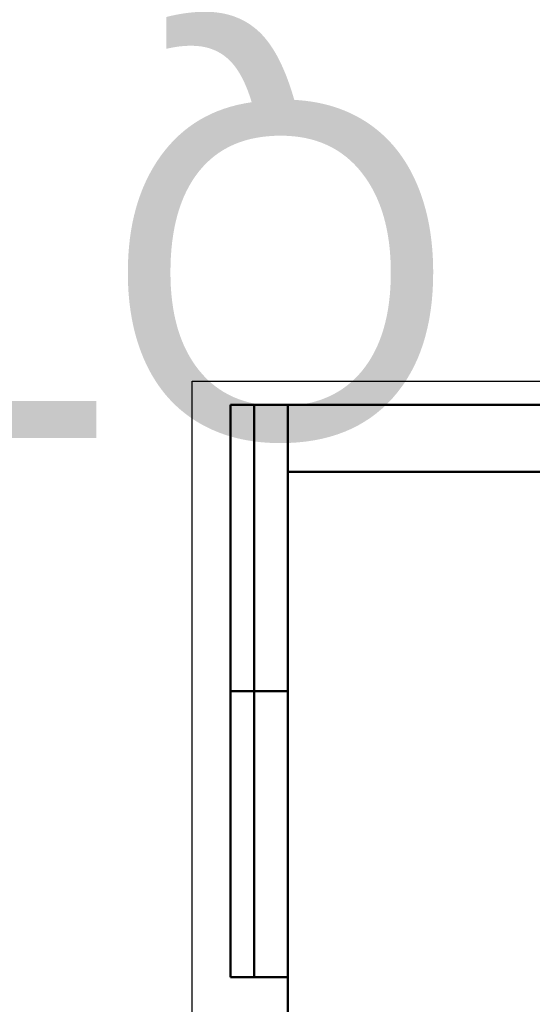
# Model space of a CAD drawing. Header units: millimetres. Extents: x -4631 to 9712, y -389 to 1491.
# Tile 11 of 33: x -145 to 285, y 665 to 1491. Entities that reach past the tile are written whole.
import ezdxf
from ezdxf.enums import TextEntityAlignment as Align

# ---------------------------------------------------------------- set-up
doc = ezdxf.new("R2018")
doc.units = ezdxf.units.MM
doc.header["$LTSCALE"] = 4
for name, color, linetype, lineweight in [('Кромка (ГОСТ)', 7, 'Continuous', 50), ('Обозначение (ГОСТ)', 7, 'Continuous', 25), ('Эскизная геометрия (ГОСТ)', 7, 'Continuous', 50)]:
    doc.layers.add(name, color=color, linetype=linetype, lineweight=lineweight)

# ---------------------------------------------------------------- blocks, each defined once
blk = doc.blocks.new('Рамки ГОСТ - Рамка')
at = {"layer": 'Кромка (ГОСТ)', "lineweight": 25}
for p, q in [((0, 0), (0, 297)), ((0, 297), (420, 297))]:
    blk.add_line(p, q, dxfattribs=at)
at = {"layer": 'Кромка (ГОСТ)'}
for p, q in [((415, 292), (20, 292)), ((20, 292), (20, 5))]:
    blk.add_line(p, q, dxfattribs=at)
blk = doc.blocks.new('ГОСТ - Доп. графы 2')
at = {"layer": 'Эскизная геометрия (ГОСТ)'}
for p, q in [((-12, 0), (-12, 120)), ((-12, 120), (0, 120)), ((-7, 0), (-7, 120)), ((-12, 60), (0, 60)), ((0, 0), (-12, 0))]:
    blk.add_line(p, q, dxfattribs=at)
at = {"layer": 'Обозначение (ГОСТ)', "lineweight": 30, "flags": 17}
for tag, p in [('Первичная_применяемость', (-3.65, 90.03)), ('Справочный_номер', (-3.55, 30.02))]:
    blk.add_attdef(tag, text='', height=3.17, rotation=90, dxfattribs=at).set_placement(p, align=Align.MIDDLE_CENTER)
blk = doc.blocks.new('ГОСТ - Доп. графы 3')
at = {"layer": 'Эскизная геометрия (ГОСТ)'}
for p, q in [((0, 0), (70, 0)), ((70, -14), (0, -14))]:
    blk.add_line(p, q, dxfattribs=at)
at = {"layer": 'Обозначение (ГОСТ)', "lineweight": 30}
blk.add_attdef('ОБОЗНАЧЕНИЕ', text='', height=5, rotation=180, dxfattribs=at).set_placement((34.94, -6.97), align=Align.MIDDLE_CENTER)

msp = doc.modelspace()

# ---------------------------------------------------------------- block references
ref = msp.add_blockref('ГОСТ - Доп. графы 3', (80, 1168), dxfattribs=dict(xscale=4, yscale=4, zscale=4))
lines = msp.add_mtext('QT-EX-010EM-O2-24VDC-У1', dxfattribs={"layer": 'Обозначение (ГОСТ)', "insert": (219.768, 1140.13), "char_height": 280.49935, "attachment_point": 1, "rotation": 180})
ref.add_attrib('ОБОЗНАЧЕНИЕ', '', (219.768, 1140.13)).embed_mtext(lines)
at = {"xscale": 4, "yscale": 4, "zscale": 4}
for name, p in [('Рамки ГОСТ - Рамка', (0, 0)), ('ГОСТ - Доп. графы 2', (80, 688))]:
    msp.add_blockref(name, p, dxfattribs=at)

doc.saveas('drawing.dxf')
